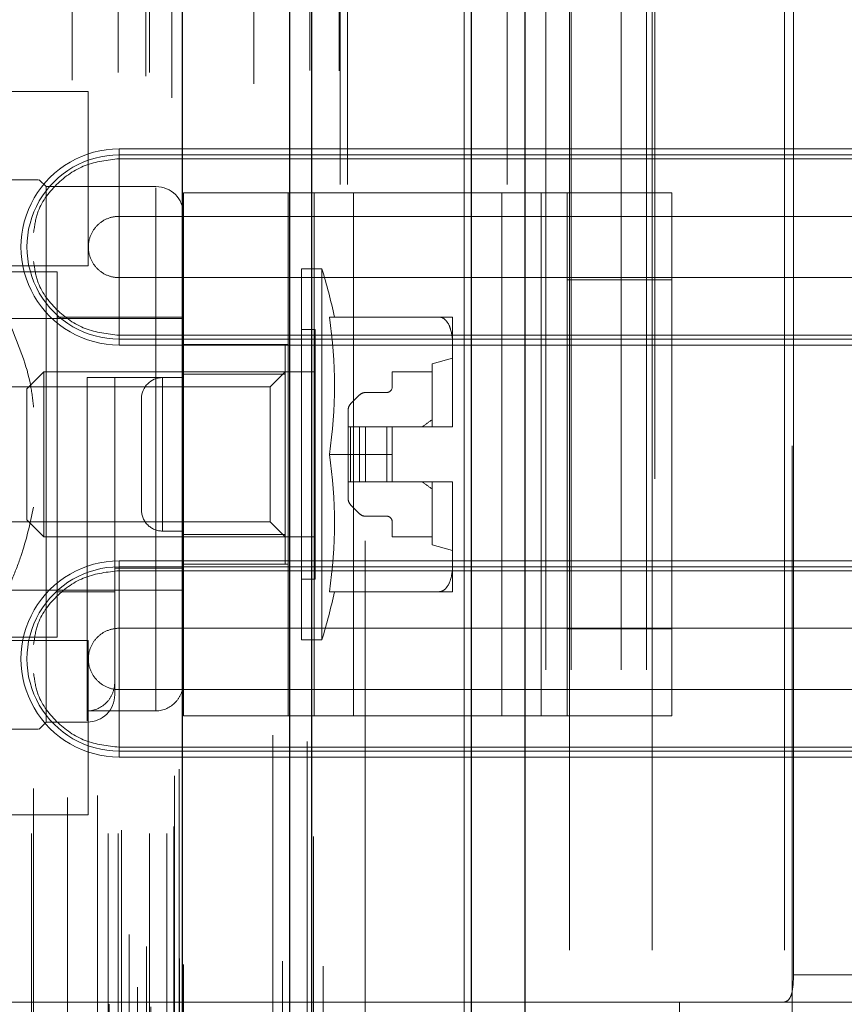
# Model space of a CAD drawing. Header units: inches. Extents: x 0.2 to 10.8, y 0.2 to 8.2.
# Tile 124 of 146: x 5.9969 to 6.0757, y 4.2899 to 4.384. Entities that reach past the tile are written whole.
import ezdxf

# ---------------------------------------------------------------- set-up
doc = ezdxf.new("R2010")
doc.units = ezdxf.units.IN
doc.header["$MEASUREMENT"] = 0
doc.linetypes.add('HIDDEN', pattern=[0.07500000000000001, 0.05, -0.025])
doc.layers.add('DIMENSIONS', color=140, linetype='Continuous')
doc.styles.add('SLDTEXTSTYLE0', font='TXT', dxfattribs={"width": 0.7})
doc.dimstyles.new('SLDDIMSTYLE0', dxfattribs={"dimtxt": 0.0849609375, "dimasz": 0.13, "dimexe": 0, "dimexo": 0.0625, "dimgap": 0.021240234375, "dimtad": 0, "dimtih": 1, "dimtoh": 1, "dimlfac": 15, "dimrnd": 1e-09, "dimzin": 12, "dimdsep": 46, "dimtxsty": 'SLDTEXTSTYLE0', "dimsah": 1, "dimcen": 0.09, "dimadec": 0, "dimazin": 3, "dimtfac": 1, "dimtofl": 0, "dimtmove": 0, "dimatfit": 3, "dimfxl": 0, "dimfrac": 2, "dimtolj": 1, "dimtzin": 12, "dimarcsym": 0})

# ---------------------------------------------------------------- blocks, each defined once
blk = doc.blocks.new('_D_16')
at = {"layer": 'DIMENSIONS'}
for p, q in [((5.997191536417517, 5.35869554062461), (5.563346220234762, 5.358695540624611)), ((5.688346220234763, 5.358695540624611), (5.688346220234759, 4.423392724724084)), ((5.526772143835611, 4.269341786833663), (5.498242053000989, 4.269341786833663)), ((5.498242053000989, 4.269341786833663), (5.498242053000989, 4.13431092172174)), ((5.849920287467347, 4.269341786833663), (5.87845037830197, 4.269341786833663)), ((5.87845037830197, 4.269341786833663), (5.87845037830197, 4.13431092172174)), ((5.498242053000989, 4.13431092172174), (5.526772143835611, 4.13431092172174)), ((5.87845037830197, 4.13431092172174), (5.849920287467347, 4.13431092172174)), ((5.688346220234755, 3.326428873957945), (5.688346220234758, 4.115290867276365)), ((5.997191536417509, 3.326428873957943), (5.563346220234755, 3.326428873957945))]:
    blk.add_line(p, q, dxfattribs=at)
for points in [[(5.688346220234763, 5.358695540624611), (5.668346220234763, 5.228695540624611), (5.708346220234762, 5.228695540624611)], [(5.688346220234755, 3.326428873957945), (5.708346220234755, 3.456428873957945), (5.668346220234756, 3.456428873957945)]]:
    blk.add_solid(points, dxfattribs=at)
at = {"layer": 'DIMENSIONS', "char_height": 0.08333333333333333, "attachment_point": 1, "style": 'SLDTEXTSTYLE0'}
for s, insert in [('30.48', (5.52677213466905, 4.395784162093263)), ('774.3', (5.526772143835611, 4.241733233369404))]:
    blk.add_mtext(s, dxfattribs=dict(at, insert=insert))
blk = doc.blocks.new('_D_17')
at = {"layer": 'DIMENSIONS'}
for p, q in [((5.97272486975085, 5.450895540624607), (5.251643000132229, 5.450895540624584)), ((5.37664300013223, 5.450895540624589), (5.376643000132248, 4.913216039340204)), ((5.215068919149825, 4.783084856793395), (5.186538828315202, 4.783084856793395)), ((5.186538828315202, 4.783084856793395), (5.186538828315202, 4.648053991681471)), ((5.538217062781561, 4.783084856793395), (5.566747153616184, 4.783084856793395)), ((5.566747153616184, 4.783084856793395), (5.566747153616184, 4.648053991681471)), ((5.186538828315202, 4.648053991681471), (5.215068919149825, 4.648053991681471)), ((5.566747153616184, 4.648053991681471), (5.538217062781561, 4.648053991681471)), ((5.376643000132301, 3.234162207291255), (5.37664300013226, 4.494003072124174)), ((5.972724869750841, 3.234162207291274), (5.2516430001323, 3.234162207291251))]:
    blk.add_line(p, q, dxfattribs=at)
for points in [[(5.37664300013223, 5.450895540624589), (5.356643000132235, 5.320895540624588), (5.396643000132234, 5.32089554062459)], [(5.376643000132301, 3.234162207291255), (5.396643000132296, 3.364162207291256), (5.356643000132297, 3.364162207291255)]]:
    blk.add_solid(points, dxfattribs=at)
at = {"layer": 'DIMENSIONS', "char_height": 0.08333333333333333, "attachment_point": 1, "style": 'SLDTEXTSTYLE0'}
for s, insert in [('33.25', (5.215068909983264, 4.909527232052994)), ('844.6', (5.215068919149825, 4.755476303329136)), ('OPENING', (5.114605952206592, 4.601425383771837))]:
    blk.add_mtext(s, dxfattribs=dict(at, insert=insert))

msp = doc.modelspace()

# ---------------------------------------------------------------- linework, layer by layer
at = {"color": 7, "linetype": 'Continuous', "lineweight": 25}
for p, q in [((6.045185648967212, 5.52489243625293), (6.045185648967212, 3.168228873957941)), ((6.040094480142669, 3.168228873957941), (6.040094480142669, 5.523948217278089)), ((6.022724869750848, 3.168228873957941), (6.022724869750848, 5.516562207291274)), ((6.024833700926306, 3.168228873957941), (6.024833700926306, 5.516769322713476)), ((6.012482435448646, 3.189112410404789), (6.012482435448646, 5.495998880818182))]:
    msp.add_line(p, q, dxfattribs=at)
at = {"color": 7, "linetype": 'HIDDEN', "lineweight": 18}
for p, q in [((6.045185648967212, 5.52489243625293), (6.045185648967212, 3.168228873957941)), ((6.045185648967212, 3.168228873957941), (6.045185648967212, 5.524892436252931)), ((6.045185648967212, 3.168228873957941), (6.045185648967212, 5.524892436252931)), ((6.040094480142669, 3.168228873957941), (6.040094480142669, 5.523948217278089)), ((6.043488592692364, 3.168228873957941), (6.043488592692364, 5.523948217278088)), ((6.043488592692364, 3.168228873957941), (6.043488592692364, 5.523948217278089)), ((6.024833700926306, 3.168228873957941), (6.024833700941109, 5.516769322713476)), ((6.02752486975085, 3.168228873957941), (6.02752486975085, 5.516562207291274)), ((6.028227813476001, 3.168228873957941), (6.028227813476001, 5.516769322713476)), ((6.028227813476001, 3.168228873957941), (6.028227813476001, 5.516769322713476)), ((6.024630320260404, 3.179136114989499), (6.024630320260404, 5.50597517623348)), ((6.009102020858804, 3.186445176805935), (6.009102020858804, 5.498666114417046)), ((6.009102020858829, 3.18644517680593), (6.009102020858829, 5.49866611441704)), ((6.009034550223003, 5.495390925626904), (6.009034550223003, 3.189720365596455)), ((6.009442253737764, 3.189648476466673), (6.009442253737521, 5.495462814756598)), ((6.013315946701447, 3.189112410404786), (6.013315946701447, 5.495998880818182)), ((6.007391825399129, 3.190500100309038), (6.007391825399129, 5.494611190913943)), ((6.008185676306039, 3.19150400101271), (6.008185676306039, 5.493637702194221)), ((6.022026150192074, 5.494010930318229), (6.022026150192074, 3.191109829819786)), ((6.012542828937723, 3.193499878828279), (6.012542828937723, 5.4916114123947)), ((6.012181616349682, 3.194270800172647), (6.012181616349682, 5.490840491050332)), ((6.012181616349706, 3.194270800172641), (6.012181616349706, 5.490840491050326)), ((6.012564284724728, 3.193667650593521), (6.012564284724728, 5.491443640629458)), ((6.025916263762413, 3.193533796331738), (6.025916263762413, 5.491568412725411)), ((6.005473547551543, 5.489887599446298), (6.005473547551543, 3.195230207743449)), ((6.007367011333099, 3.19653779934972), (6.007367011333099, 5.488573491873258)), ((6.019276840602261, 5.484970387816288), (6.019276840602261, 3.200121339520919)), ((5.998036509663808, 3.206193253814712), (5.998036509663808, 5.478918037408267)), ((6.005373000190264, 3.206193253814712), (6.005373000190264, 5.478918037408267)), ((6.006311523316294, 5.478918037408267), (6.006311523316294, 3.206193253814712)), ((6.006311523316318, 3.206193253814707), (6.006311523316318, 5.478918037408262)), ((6.006644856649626, 3.206526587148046), (6.006644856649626, 5.478584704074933)), ((6.00897818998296, 5.478584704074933), (6.00897818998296, 3.206526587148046)), ((6.009311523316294, 3.206193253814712), (6.009311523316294, 5.478918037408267)), ((6.009311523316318, 5.478918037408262), (6.009311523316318, 3.206193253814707)), ((6.010970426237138, 3.206193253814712), (6.010970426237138, 5.478918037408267)), ((6.010970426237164, 3.206193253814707), (6.010970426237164, 5.478918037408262)), ((6.02497937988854, 3.205888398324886), (6.02497937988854, 5.479222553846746)), ((6.001934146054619, 5.478195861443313), (6.001934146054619, 3.206913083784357)), ((6.011644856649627, 3.20685992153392), (6.011644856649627, 5.478251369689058)), ((6.011644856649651, 3.206859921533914), (6.011644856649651, 5.478251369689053)), ((6.011449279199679, 5.476522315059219), (6.011449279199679, 3.208588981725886)), ((6.001496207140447, 3.209629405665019), (6.001496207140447, 5.475481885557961)), ((6.001496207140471, 3.209629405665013), (6.001496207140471, 5.475481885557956)), ((6.004340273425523, 3.209826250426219), (6.004340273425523, 5.47528391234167)), ((5.998251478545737, 3.210516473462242), (5.998251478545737, 5.474600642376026)), ((6.01170116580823, 3.21172379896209), (6.01170116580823, 5.473387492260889)), ((6.011701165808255, 3.211723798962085), (6.011701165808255, 5.473387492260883)), ((6.012138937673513, 3.212342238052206), (6.012138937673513, 5.472769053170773)), ((6.012138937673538, 3.2123422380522), (6.012138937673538, 5.472769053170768)), ((6.024399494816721, 3.214991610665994), (6.024399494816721, 5.470091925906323)), ((6.021092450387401, 3.2156146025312), (6.021092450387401, 5.469496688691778)), ((6.029924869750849, 3.234162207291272), (6.029924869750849, 5.450895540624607)), ((6.029924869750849, 3.234162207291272), (6.029924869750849, 5.450895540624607)), ((6.029924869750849, 3.234162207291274), (6.029924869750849, 5.450895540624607)), ((6.029924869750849, 3.234162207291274), (6.029924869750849, 5.450895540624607)), ((6.047191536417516, 4.121828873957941), (6.047191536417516, 4.563295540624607)), ((6.047191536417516, 4.121828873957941), (6.047191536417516, 4.563295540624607)), ((6.049591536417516, 4.121828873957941), (6.049591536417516, 4.563295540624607)), ((6.054391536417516, 4.121828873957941), (6.054391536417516, 4.563295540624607)), ((6.056791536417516, 4.121828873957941), (6.056791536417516, 4.563295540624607)), ((6.056791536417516, 4.121828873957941), (6.056791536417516, 4.563295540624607)), ((6.057593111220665, 4.44011233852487), (6.057593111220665, 4.243261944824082)), ((6.070716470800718, 4.243261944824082), (6.070716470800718, 4.44011233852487)), ((6.039391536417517, 4.286728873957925), (6.039391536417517, 4.398395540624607)), ((6.049456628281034, 4.395062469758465), (6.049456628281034, 4.290075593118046)), ((6.057330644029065, 4.395062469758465), (6.057330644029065, 4.290075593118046)), ((6.070003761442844, 4.395062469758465), (6.070003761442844, 4.290075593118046)), ((6.070845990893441, 4.392437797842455), (6.070845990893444, 4.292700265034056)), ((6.003449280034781, 4.377122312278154), (5.972199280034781, 4.377122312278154)), ((6.003449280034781, 4.360455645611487), (6.003449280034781, 4.377122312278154)), ((6.006412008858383, 4.371625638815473), (6.103524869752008, 4.371625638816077)), ((6.006412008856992, 4.371625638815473), (6.006412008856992, 4.370689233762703)), ((6.006412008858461, 4.371057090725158), (6.103524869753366, 4.371057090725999)), ((6.006412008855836, 4.371057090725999), (6.006412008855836, 4.365183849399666)), ((6.006412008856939, 4.370689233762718), (6.103524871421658, 4.370689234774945)), ((5.999436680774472, 4.368026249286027), (5.998780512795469, 4.368682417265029)), ((5.999436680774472, 4.316845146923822), (5.999436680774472, 4.368026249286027)), ((6.009935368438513, 4.368026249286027), (5.999436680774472, 4.368026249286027)), ((6.009935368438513, 4.317923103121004), (6.009935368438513, 4.367905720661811)), ((6.012560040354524, 4.317437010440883), (6.012560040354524, 4.367437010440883)), ((6.012560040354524, 4.367437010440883), (6.025061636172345, 4.367437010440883)), ((6.022560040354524, 4.317437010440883), (6.022560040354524, 4.367437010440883)), ((6.025061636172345, 4.317437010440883), (6.025061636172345, 4.367437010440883)), ((6.025061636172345, 4.367437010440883), (6.042975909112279, 4.367437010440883)), ((6.028810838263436, 4.317437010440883), (6.028810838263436, 4.367437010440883)), ((6.042975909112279, 4.317437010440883), (6.042975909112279, 4.367437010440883)), ((6.042975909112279, 4.367437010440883), (6.049226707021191, 4.367437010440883)), ((6.046725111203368, 4.317437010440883), (6.046725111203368, 4.367437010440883)), ((6.049226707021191, 4.367437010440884), (6.059226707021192, 4.367437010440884)), ((6.049226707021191, 4.35910367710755), (6.049226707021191, 4.367437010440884)), ((6.059226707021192, 4.367437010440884), (6.059226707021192, 4.35910367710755)), ((6.006412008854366, 4.365183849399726), (6.103524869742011, 4.365183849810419)), ((5.972199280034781, 4.360455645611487), (6.003449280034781, 4.360455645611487)), ((6.000486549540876, 4.359889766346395), (5.995237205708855, 4.359889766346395)), ((6.000486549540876, 4.324981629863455), (6.000486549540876, 4.359889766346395)), ((6.02384612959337, 4.324719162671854), (6.02384612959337, 4.360152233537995)), ((6.025799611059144, 4.360152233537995), (6.02384612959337, 4.360152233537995)), ((6.025799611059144, 4.324719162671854), (6.025799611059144, 4.360152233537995)), ((6.006412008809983, 4.35345105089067), (6.006412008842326, 4.359324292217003)), ((6.103524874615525, 4.359324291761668), (6.006412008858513, 4.359324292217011)), ((6.049226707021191, 4.35910367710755), (6.059226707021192, 4.35910367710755)), ((6.049226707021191, 4.325770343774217), (6.049226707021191, 4.35910367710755)), ((6.059226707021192, 4.325770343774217), (6.059226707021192, 4.35910367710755)), ((6.012560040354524, 4.355427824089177), (5.993399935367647, 4.355427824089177)), ((6.012560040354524, 4.355559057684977), (6.000486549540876, 4.355559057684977)), ((6.026510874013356, 4.355559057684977), (6.037020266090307, 4.355559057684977)), ((6.038281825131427, 4.352810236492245), (6.038281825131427, 4.355559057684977)), ((6.025158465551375, 4.354377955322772), (6.02384612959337, 4.354377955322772)), ((6.025158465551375, 4.330493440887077), (6.025158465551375, 4.354377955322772)), ((6.006412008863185, 4.352882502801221), (6.006412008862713, 4.353818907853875)), ((6.103524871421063, 4.353818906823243), (6.006412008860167, 4.353818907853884)), ((6.103524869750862, 4.35345105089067), (6.006412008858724, 4.35345105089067)), ((6.103524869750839, 4.352882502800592), (6.006412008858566, 4.352882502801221)), ((6.012560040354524, 4.352937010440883), (6.022560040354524, 4.352937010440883)), ((6.022271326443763, 4.352934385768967), (6.012560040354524, 4.352934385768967)), ((6.022271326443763, 4.350088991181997), (6.022271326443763, 4.352934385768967)), ((6.038281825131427, 4.345184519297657), (6.038281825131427, 4.352810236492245)), ((6.038281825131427, 4.351622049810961), (6.036313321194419, 4.351097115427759)), ((5.999209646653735, 4.350309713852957), (5.997599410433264, 4.348699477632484)), ((5.999209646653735, 4.334561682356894), (5.999209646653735, 4.350309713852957)), ((6.025158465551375, 4.350309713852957), (5.999209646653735, 4.350309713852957)), ((6.022271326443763, 4.350309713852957), (6.020850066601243, 4.348888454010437)), ((6.036313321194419, 4.350309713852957), (6.032507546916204, 4.350309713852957)), ((6.032507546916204, 4.350309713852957), (6.032507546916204, 4.348866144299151)), ((6.036313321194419, 4.345060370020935), (6.036313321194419, 4.351097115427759)), ((6.009935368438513, 4.349784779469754), (6.003373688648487, 4.349784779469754)), ((6.003373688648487, 4.349784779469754), (6.003373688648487, 4.316961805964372)), ((6.005998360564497, 4.319469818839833), (6.005998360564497, 4.349784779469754)), ((6.010560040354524, 4.349770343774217), (6.010560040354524, 4.33510367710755)), ((6.010560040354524, 4.349770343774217), (6.012560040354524, 4.349770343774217)), ((6.010560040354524, 4.33510367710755), (6.010560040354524, 4.349770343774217)), ((6.022271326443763, 4.350088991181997), (6.012560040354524, 4.350088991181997)), ((6.022271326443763, 4.334782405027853), (6.022271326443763, 4.350088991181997)), ((6.020850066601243, 4.348888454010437), (5.98290387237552, 4.348888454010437)), ((5.997599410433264, 4.336171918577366), (5.997599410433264, 4.348699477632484)), ((6.020850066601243, 4.335982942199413), (6.020850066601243, 4.348888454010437)), ((6.031982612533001, 4.348341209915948), (6.029946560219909, 4.348341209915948)), ((6.008560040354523, 4.347770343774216), (6.008560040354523, 4.33710367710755)), ((6.02938978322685, 4.348110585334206), (6.02853869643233, 4.347259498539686)), ((6.028308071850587, 4.346702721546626), (6.028308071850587, 4.345060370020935)), ((6.028308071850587, 4.345060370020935), (6.028308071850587, 4.339811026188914)), ((6.02853869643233, 4.345060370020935), (6.028308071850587, 4.345060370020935)), ((6.02938978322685, 4.345060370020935), (6.02853869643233, 4.345060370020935)), ((6.02853869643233, 4.345060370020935), (6.02853869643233, 4.339811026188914)), ((6.02853869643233, 4.345060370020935), (6.02853869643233, 4.339811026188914)), ((6.029946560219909, 4.345060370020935), (6.02938978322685, 4.345060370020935)), ((6.02938978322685, 4.345060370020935), (6.02938978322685, 4.339811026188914)), ((6.02938978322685, 4.345060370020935), (6.02938978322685, 4.339811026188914)), ((6.029946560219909, 4.345060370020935), (6.029946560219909, 4.339811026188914)), ((6.031982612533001, 4.345060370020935), (6.029946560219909, 4.345060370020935)), ((6.029946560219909, 4.345060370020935), (6.029946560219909, 4.339811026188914)), ((6.031982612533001, 4.345060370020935), (6.031982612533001, 4.339811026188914)), ((6.032507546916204, 4.345060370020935), (6.031982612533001, 4.345060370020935)), ((6.031982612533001, 4.345060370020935), (6.031982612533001, 4.339811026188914)), ((6.032507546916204, 4.345060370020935), (6.038281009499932, 4.345060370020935)), ((6.032507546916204, 4.342435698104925), (6.032507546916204, 4.345060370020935)), ((6.038281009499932, 4.345060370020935), (6.038281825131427, 4.345060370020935)), ((6.038281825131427, 4.345060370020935), (6.038281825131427, 4.345184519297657)), ((6.038281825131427, 4.345184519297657), (6.038281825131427, 4.345060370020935)), ((6.026510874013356, 4.342435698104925), (6.032507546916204, 4.342435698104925)), ((6.032507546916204, 4.342435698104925), (6.032507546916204, 4.339811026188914)), ((6.02853869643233, 4.339811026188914), (6.028308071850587, 4.339811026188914)), ((6.028308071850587, 4.339811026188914), (6.028308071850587, 4.338168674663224)), ((6.02938978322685, 4.339811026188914), (6.02853869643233, 4.339811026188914)), ((6.029946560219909, 4.339811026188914), (6.02938978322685, 4.339811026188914)), ((6.031982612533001, 4.339811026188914), (6.029946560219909, 4.339811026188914)), ((6.032507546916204, 4.339811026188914), (6.031982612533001, 4.339811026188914)), ((6.032507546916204, 4.339811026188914), (6.038281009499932, 4.339811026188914)), ((6.036313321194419, 4.33377428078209), (6.036313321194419, 4.339811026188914)), ((6.038281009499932, 4.339811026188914), (6.038281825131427, 4.339811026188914)), ((6.038281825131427, 4.339686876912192), (6.038281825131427, 4.339811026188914)), ((6.038281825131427, 4.339811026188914), (6.038281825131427, 4.339686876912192)), ((6.038281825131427, 4.332061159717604), (6.038281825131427, 4.339686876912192)), ((6.02853869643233, 4.337611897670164), (6.02938978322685, 4.336760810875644)), ((5.997599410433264, 4.336171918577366), (5.999209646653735, 4.334561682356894)), ((6.029946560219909, 4.336530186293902), (6.031982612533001, 4.336530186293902)), ((5.98290387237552, 4.335982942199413), (6.020850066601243, 4.335982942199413)), ((6.020850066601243, 4.335982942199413), (6.022271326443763, 4.334561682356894)), ((6.032507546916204, 4.3360052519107), (6.032507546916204, 4.334561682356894)), ((5.999209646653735, 4.334561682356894), (6.025158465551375, 4.334561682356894)), ((6.010560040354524, 4.33510367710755), (6.012560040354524, 4.33510367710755)), ((6.022271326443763, 4.334782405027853), (6.012560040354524, 4.334782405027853)), ((6.022271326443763, 4.331937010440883), (6.022271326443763, 4.334782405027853)), ((6.032507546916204, 4.334561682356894), (6.036313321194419, 4.334561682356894)), ((6.036313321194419, 4.33377428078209), (6.038281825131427, 4.333249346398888)), ((6.012560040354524, 4.33156309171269), (6.005998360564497, 4.33156309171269)), ((6.006412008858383, 4.332255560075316), (6.103524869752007, 4.33225556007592)), ((6.006412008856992, 4.332255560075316), (6.006412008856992, 4.331319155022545)), ((6.006412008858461, 4.331687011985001), (6.103524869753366, 4.33168701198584)), ((6.006412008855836, 4.33168701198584), (6.006412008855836, 4.325813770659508)), ((6.012560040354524, 4.331937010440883), (6.022560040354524, 4.331937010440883)), ((6.038281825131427, 4.329312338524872), (6.038281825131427, 4.332061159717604)), ((6.006412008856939, 4.33131915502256), (6.103524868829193, 4.331319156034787)), ((6.02384612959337, 4.330493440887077), (6.025158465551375, 4.330493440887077)), ((5.993399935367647, 4.329443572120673), (6.012560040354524, 4.329443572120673)), ((6.000486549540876, 4.329312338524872), (6.005998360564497, 4.329312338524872)), ((6.026510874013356, 4.329312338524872), (6.037020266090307, 4.329312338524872)), ((6.006412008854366, 4.325813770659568), (6.103524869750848, 4.325813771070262)), ((6.049226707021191, 4.325770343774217), (6.059226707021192, 4.325770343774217)), ((6.049226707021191, 4.317437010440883), (6.049226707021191, 4.325770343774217)), ((6.059226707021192, 4.325770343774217), (6.059226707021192, 4.317437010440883)), ((5.995237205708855, 4.324981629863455), (6.000486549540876, 4.324981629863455)), ((6.003449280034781, 4.324655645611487), (5.972199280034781, 4.324655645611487)), ((6.003449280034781, 4.30798897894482), (6.003449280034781, 4.324655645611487)), ((6.02384612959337, 4.324719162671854), (6.025799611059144, 4.324719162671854)), ((6.006412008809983, 4.314080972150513), (6.006412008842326, 4.319954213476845)), ((6.103524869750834, 4.31995421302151), (6.006412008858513, 4.319954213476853)), ((6.009935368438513, 4.317923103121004), (6.003373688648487, 4.317923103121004)), ((6.012560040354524, 4.317437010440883), (6.025061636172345, 4.317437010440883)), ((6.025061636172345, 4.317437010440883), (6.042975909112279, 4.317437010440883)), ((6.042975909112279, 4.317437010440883), (6.049226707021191, 4.317437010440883)), ((6.049226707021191, 4.317437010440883), (6.059226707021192, 4.317437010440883)), ((5.998780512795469, 4.31618897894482), (5.999436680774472, 4.316845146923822)), ((5.999436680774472, 4.316845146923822), (6.003373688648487, 4.316845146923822)), ((6.006412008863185, 4.313512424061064), (6.006412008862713, 4.314448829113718)), ((6.103524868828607, 4.314448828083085), (6.006412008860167, 4.314448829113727)), ((6.103524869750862, 4.314080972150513), (6.006412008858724, 4.314080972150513)), ((6.103524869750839, 4.313512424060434), (6.006412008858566, 4.313512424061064)), ((5.972199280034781, 4.30798897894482), (6.003449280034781, 4.30798897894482)), ((6.070845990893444, 4.292700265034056), (6.078566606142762, 4.292700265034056)), ((5.988039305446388, 4.290075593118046), (6.059955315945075, 4.290075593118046)), ((5.988039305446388, 4.290075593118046), (6.059955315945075, 4.290075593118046)), ((6.059955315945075, 4.290075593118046), (6.049456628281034, 4.290075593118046)), ((6.059955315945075, 4.290075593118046), (6.059955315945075, 4.286138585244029)), ((6.10352486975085, 4.290075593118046), (6.059955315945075, 4.290075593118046))]:
    msp.add_line(p, q, dxfattribs=at)
at = {"color": 7, "linetype": 'HIDDEN', "lineweight": 18, "flags": 128}
for points in [[(6.027436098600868, 3.179087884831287), (6.027436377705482, 4.319024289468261), (6.027436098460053, 5.506019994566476)], [(6.027436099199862, 3.179090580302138), (6.027436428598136, 4.333343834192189), (6.027436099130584, 5.506020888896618)], [(6.025916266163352, 3.193524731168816), (6.025916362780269, 4.366719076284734), (6.025916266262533, 5.491588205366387)], [(6.024979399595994, 3.205902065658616), (6.024979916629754, 4.295488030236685), (6.024979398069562, 5.479223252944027)], [(6.019286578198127, 5.477858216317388), (6.019286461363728, 4.351752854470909), (6.019286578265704, 3.207251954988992)], [(6.019286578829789, 5.477860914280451), (6.019286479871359, 4.366084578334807), (6.01928657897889, 3.207251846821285)]]:
    msp.add_lwpolyline(points, dxfattribs=at)
at = {"color": 7, "linetype": 'HIDDEN', "lineweight": 18}
for centre, radius, start, end in [((6.006412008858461, 4.362254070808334), 0.009371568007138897, 90.00000000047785, 270.000000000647), ((6.006412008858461, 4.362254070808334), 0.008803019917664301, 90, 270.000000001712), ((6.009935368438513, 4.365401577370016), 0.00262467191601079, 0, 90), ((5.966932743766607, 4.342435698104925), 0.06147506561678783, 12.32604560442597, 16.74966025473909), ((5.981877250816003, 4.348997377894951), 0.04511336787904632, 351.6367379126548, 8.36326208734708), ((6.010560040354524, 4.347770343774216), 0.002000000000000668, 90, 180), ((6.029946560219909, 4.347553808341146), 0.0007874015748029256, 90, 134.9999999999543), ((6.031982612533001, 4.348866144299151), 0.0005249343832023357, 270.0000000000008, 0), ((6.02909547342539, 4.346702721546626), 0.0007874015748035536, 135, 180), ((6.028983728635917, 4.345183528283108), 0.009298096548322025, 359.2410645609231, 0.006106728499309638), ((6.028983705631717, 4.345183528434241), 0.00929811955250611, 359.2410655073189, 0.006105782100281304), ((5.981877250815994, 4.335874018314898), 0.04511336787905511, 351.6367379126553, 8.363262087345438), ((6.028983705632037, 4.33968786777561), 0.009298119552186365, 359.9938942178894, 0.7589344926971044), ((6.028983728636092, 4.339687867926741), 0.009298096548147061, 359.9938932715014, 0.7589354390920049), ((6.02909547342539, 4.338168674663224), 0.0007874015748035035, 180, 224.9999999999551), ((6.010560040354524, 4.33710367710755), 0.002000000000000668, 180, 270.0000000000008), ((6.029946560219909, 4.337317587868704), 0.0007874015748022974, 225.0000000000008, 270.0000000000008), ((6.031982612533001, 4.3360052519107), 0.0005249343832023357, 0, 90), ((6.006412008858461, 4.322883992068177), 0.009371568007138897, 90.00000000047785, 270.000000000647), ((6.006412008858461, 4.322883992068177), 0.008803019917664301, 90, 270.000000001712), ((5.966932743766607, 4.342435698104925), 0.06147506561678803, 343.2503397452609, 347.673954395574), ((6.003373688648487, 4.319469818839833), 0.00262467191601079, 270.0000000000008, 0)]:
    msp.add_arc(centre, radius, start, end, dxfattribs=at)
for points, knots in [([(5.99825147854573, 4.363634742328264), (5.998336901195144, 4.364262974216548), (5.998571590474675, 4.365988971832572), (6.000328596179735, 4.368351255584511), (6.003090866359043, 4.370310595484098), (6.005304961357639, 4.37056302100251), (6.006412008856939, 4.370689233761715)], [0, 0, 0, 0, 0.1602007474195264, 0.4401338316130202, 0.7200669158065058, 1, 1, 1, 1]), ([(5.998706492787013, 4.368682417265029), (5.998662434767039, 4.368682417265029), (5.998563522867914, 4.368682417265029), (5.997427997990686, 4.368682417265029), (5.996454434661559, 4.368682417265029), (5.996155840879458, 4.368682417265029)], [0, 0, 0, 0, 0.3576770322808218, 0.8029982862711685, 1, 1, 1, 1]), ([(6.006412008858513, 4.359324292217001), (6.006028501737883, 4.359324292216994), (6.005645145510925, 4.359400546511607), (6.004936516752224, 4.35969407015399), (6.004611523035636, 4.359911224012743), (6.004069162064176, 4.360453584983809), (6.003852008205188, 4.36077857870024), (6.00355848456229, 4.361487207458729), (6.003482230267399, 4.36187056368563), (6.003482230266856, 4.362637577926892), (6.003558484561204, 4.363020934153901), (6.003852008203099, 4.363729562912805), (6.004069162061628, 4.364054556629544), (6.004611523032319, 4.364596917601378), (6.0049365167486, 4.36481407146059), (6.005645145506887, 4.365107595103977), (6.006028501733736, 4.365183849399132), (6.006412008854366, 4.365183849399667)], [0, 0, 0, 0, 0.125, 0.125, 0.25, 0.25, 0.375, 0.375, 0.5, 0.5, 0.625, 0.625, 0.75, 0.75, 0.875, 0.875, 1, 1, 1, 1]), ([(6.006412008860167, 4.353818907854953), (6.005304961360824, 4.353945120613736), (6.00309086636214, 4.354197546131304), (6.000328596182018, 4.356156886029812), (5.998571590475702, 4.358519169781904), (5.998336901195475, 4.360245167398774), (5.99825147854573, 4.360873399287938)], [0, 0, 0, 0, 0.2799330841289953, 0.5598661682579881, 0.8397992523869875, 1, 1, 1, 1]), ([(6.038281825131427, 4.352810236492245), (6.038281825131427, 4.353339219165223), (6.038245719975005, 4.353868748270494), (6.038015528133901, 4.35463820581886), (6.037908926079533, 4.354890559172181), (6.037661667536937, 4.355221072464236), (6.03756181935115, 4.355325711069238), (6.037319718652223, 4.355489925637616), (6.03717568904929, 4.3555486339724), (6.037020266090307, 4.355559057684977)], [0, 0, 0, 0, 0.5000000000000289, 0.5000000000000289, 0.7500000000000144, 0.7500000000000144, 0.8750000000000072, 0.8750000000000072, 1, 1, 1, 1]), ([(6.037020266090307, 4.355559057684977), (6.037175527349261, 4.355559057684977), (6.03731954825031, 4.355559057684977), (6.037561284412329, 4.355559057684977), (6.037660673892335, 4.355559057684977), (6.037910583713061, 4.355559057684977), (6.038015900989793, 4.355559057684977), (6.038245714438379, 4.355559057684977), (6.038281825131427, 4.355559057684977), (6.038281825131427, 4.355559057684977)], [0, 0, 0, 0, 0.1249999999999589, 0.1249999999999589, 0.2499999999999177, 0.2499999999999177, 0.4999999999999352, 0.4999999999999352, 1, 1, 1, 1]), ([(5.996155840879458, 4.354463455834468), (5.996873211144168, 4.352704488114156), (5.997865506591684, 4.350271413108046), (5.998167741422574, 4.347675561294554), (5.998251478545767, 4.346956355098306)], [0, 0, 0, 0, 0.7229401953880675, 0.9999999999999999, 0.9999999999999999, 0.9999999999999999, 0.9999999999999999]), ([(6.009935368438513, 4.349784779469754), (6.010290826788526, 4.349784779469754), (6.010639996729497, 4.349784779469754), (6.011283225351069, 4.349784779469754), (6.01157552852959, 4.349784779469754), (6.012053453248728, 4.349784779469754), (6.012242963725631, 4.349784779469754), (6.012494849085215, 4.349784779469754), (6.012560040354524, 4.349784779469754), (6.012560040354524, 4.349784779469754)], [0, 0, 0, 0, 0.25, 0.25, 0.5, 0.5, 0.75, 0.75, 1, 1, 1, 1]), ([(5.998251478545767, 4.337405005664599), (5.997901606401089, 4.335813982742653), (5.997376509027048, 4.333426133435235), (5.99646125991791, 4.331163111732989), (5.996155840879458, 4.330407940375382)], [0, 0, 0, 0, 0.6662995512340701, 0.9999999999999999, 0.9999999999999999, 0.9999999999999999, 0.9999999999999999]), ([(6.037020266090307, 4.329312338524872), (6.037175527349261, 4.329322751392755), (6.03731954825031, 4.329381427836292), (6.037561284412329, 4.329545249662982), (6.037660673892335, 4.329649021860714), (6.037910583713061, 4.329983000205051), (6.038015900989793, 4.330234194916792), (6.038245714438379, 4.331003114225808), (6.038281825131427, 4.331532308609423), (6.038281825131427, 4.332061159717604)], [0, 0, 0, 0, 0.125000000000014, 0.125000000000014, 0.250000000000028, 0.250000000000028, 0.5000000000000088, 0.5000000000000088, 1, 1, 1, 1]), ([(5.99825147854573, 4.324264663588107), (5.998336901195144, 4.32489289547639), (5.998571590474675, 4.326618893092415), (6.000328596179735, 4.328981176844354), (6.003090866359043, 4.33094051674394), (6.005304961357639, 4.331192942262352), (6.006412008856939, 4.331319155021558)], [0, 0, 0, 0, 0.1602007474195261, 0.4401338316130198, 0.7200669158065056, 0.9999999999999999, 0.9999999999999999, 0.9999999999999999, 0.9999999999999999]), ([(6.038281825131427, 4.329312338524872), (6.038281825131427, 4.329312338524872), (6.038245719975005, 4.329312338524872), (6.038015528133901, 4.329312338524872), (6.037908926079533, 4.329312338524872), (6.037661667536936, 4.329312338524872), (6.03756181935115, 4.329312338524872), (6.037319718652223, 4.329312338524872), (6.03717568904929, 4.329312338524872), (6.037020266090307, 4.329312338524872)], [0, 0, 0, 0, 0.4999999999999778, 0.4999999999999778, 0.7500000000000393, 0.7500000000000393, 0.8750000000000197, 0.8750000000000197, 1, 1, 1, 1]), ([(6.006412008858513, 4.319954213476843), (6.006028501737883, 4.319954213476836), (6.005645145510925, 4.320030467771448), (6.004936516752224, 4.320323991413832), (6.004611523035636, 4.320541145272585), (6.004069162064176, 4.321083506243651), (6.003852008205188, 4.321408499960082), (6.00355848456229, 4.322117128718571), (6.003482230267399, 4.322500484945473), (6.003482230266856, 4.323267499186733), (6.003558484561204, 4.323650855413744), (6.003852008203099, 4.324359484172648), (6.004069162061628, 4.324684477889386), (6.004611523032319, 4.32522683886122), (6.0049365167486, 4.325443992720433), (6.005645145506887, 4.325737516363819), (6.006028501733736, 4.325813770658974), (6.006412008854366, 4.32581377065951)], [0, 0, 0, 0, 0.125, 0.125, 0.25, 0.25, 0.375, 0.375, 0.5, 0.5, 0.625, 0.625, 0.75, 0.75, 0.875, 0.875, 1, 1, 1, 1]), ([(6.006412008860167, 4.314448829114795), (6.005304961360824, 4.314575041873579), (6.00309086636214, 4.314827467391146), (6.000328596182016, 4.316786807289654), (5.998571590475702, 4.319149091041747), (5.998336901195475, 4.320875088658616), (5.99825147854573, 4.321503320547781)], [0, 0, 0, 0, 0.2799330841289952, 0.559866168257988, 0.8397992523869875, 1, 1, 1, 1]), ([(6.005998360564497, 4.320677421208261), (6.005998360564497, 4.320322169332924), (6.005934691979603, 4.319974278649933), (6.005681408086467, 4.319314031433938), (6.005494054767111, 4.319010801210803), (6.00477455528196, 4.318237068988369), (6.004085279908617, 4.317923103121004), (6.003373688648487, 4.317923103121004)], [0, 0, 0, 0, 0.25, 0.25, 0.5, 0.5, 1, 1, 1, 1]), ([(6.012560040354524, 4.320677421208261), (6.012560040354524, 4.320322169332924), (6.01249637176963, 4.319974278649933), (6.012243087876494, 4.319314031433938), (6.012055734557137, 4.319010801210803), (6.011336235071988, 4.318237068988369), (6.010646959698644, 4.317923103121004), (6.009935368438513, 4.317923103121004)], [0, 0, 0, 0, 0.2499999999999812, 0.2499999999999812, 0.4999999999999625, 0.4999999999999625, 1, 1, 1, 1]), ([(5.998706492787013, 4.31618897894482), (5.998662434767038, 4.31618897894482), (5.998563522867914, 4.31618897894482), (5.997427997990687, 4.31618897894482), (5.996454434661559, 4.31618897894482), (5.996155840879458, 4.31618897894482)], [0, 0, 0, 0, 0.3576770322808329, 0.8029982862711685, 1, 1, 1, 1]), ([(6.070845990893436, 4.292700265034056), (6.070845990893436, 4.29234809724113), (6.070833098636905, 4.292002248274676), (6.070771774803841, 4.29135887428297), (6.070722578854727, 4.291064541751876), (6.070568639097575, 4.290580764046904), (6.070461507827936, 4.290388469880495), (6.070184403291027, 4.290137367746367), (6.070012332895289, 4.290075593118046), (6.069815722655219, 4.290075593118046)], [0, 0, 0, 0, 0.25, 0.25, 0.5, 0.5, 0.75, 0.75, 1, 1, 1, 1])]:
    msp.add_open_spline(points, degree=3, knots=knots, dxfattribs=at)
for points in [[(6.006412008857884, 4.370689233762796), (6.00641200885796, 4.369592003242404), (6.00641200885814, 4.366948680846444), (6.006412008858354, 4.363821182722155), (6.006412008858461, 4.362254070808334)], [(6.006412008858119, 4.365183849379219), (6.006412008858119, 4.364451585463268), (6.006412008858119, 4.363352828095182), (6.006412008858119, 4.362254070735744)], [(6.006412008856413, 4.362254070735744), (6.006412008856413, 4.361155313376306), (6.006412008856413, 4.360056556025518), (6.006412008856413, 4.359324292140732)], [(6.006412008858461, 4.362254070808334), (6.006412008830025, 4.360686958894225), (6.006412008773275, 4.357559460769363), (6.006412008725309, 4.354916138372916), (6.0064120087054, 4.353818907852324)], [(6.036313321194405, 4.345744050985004), (6.03600013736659, 4.345519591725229), (6.035688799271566, 4.345292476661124), (6.035381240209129, 4.345060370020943)], [(6.035381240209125, 4.339811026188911), (6.035688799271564, 4.339578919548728), (6.036000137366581, 4.339351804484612), (6.036313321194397, 4.339127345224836)], [(6.006412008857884, 4.331319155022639), (6.00641200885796, 4.330221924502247), (6.00641200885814, 4.327578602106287), (6.006412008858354, 4.324451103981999), (6.006412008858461, 4.322883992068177)], [(6.006412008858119, 4.325813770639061), (6.006412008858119, 4.325081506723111), (6.006412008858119, 4.323982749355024), (6.006412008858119, 4.322883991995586)], [(6.006412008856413, 4.322883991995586), (6.006412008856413, 4.321785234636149), (6.006412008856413, 4.320686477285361), (6.006412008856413, 4.319954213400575)], [(6.006412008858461, 4.322883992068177), (6.006412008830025, 4.321316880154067), (6.006412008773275, 4.318189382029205), (6.006412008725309, 4.315546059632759), (6.0064120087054, 4.314448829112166)]]:
    msp.add_open_spline(points, degree=3, dxfattribs=at)

# ---------------------------------------------------------------- dimensions: what is measured, and where the dimension line sits
at = {"layer": 'DIMENSIONS'}
dim = msp.add_linear_dim(base=(5.376643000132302, 3.234162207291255), p1=(6.02272486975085, 5.45089554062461), p2=(6.022724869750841, 3.234162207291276), angle=90.0000000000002, text='<>\\POPENING', dimstyle='SLDDIMSTYLE0', dxfattribs=at)
dim.commit()
dim.dimension.update_dxf_attribs({"geometry": '_D_17', "text_midpoint": (5.376643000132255, 4.703609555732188), "dimtype": 160})
dim = msp.add_linear_dim(base=(5.688346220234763, 5.358695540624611), p1=(6.047191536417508, 3.326428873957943), p2=(6.047191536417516, 5.35869554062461), angle=90.0000000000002, dimstyle='SLDDIMSTYLE0', dxfattribs=at)
dim.commit()
dim.dimension.update_dxf_attribs({"geometry": '_D_16', "text_midpoint": (5.688346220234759, 4.269341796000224), "dimtype": 160})

doc.saveas('drawing.dxf')
